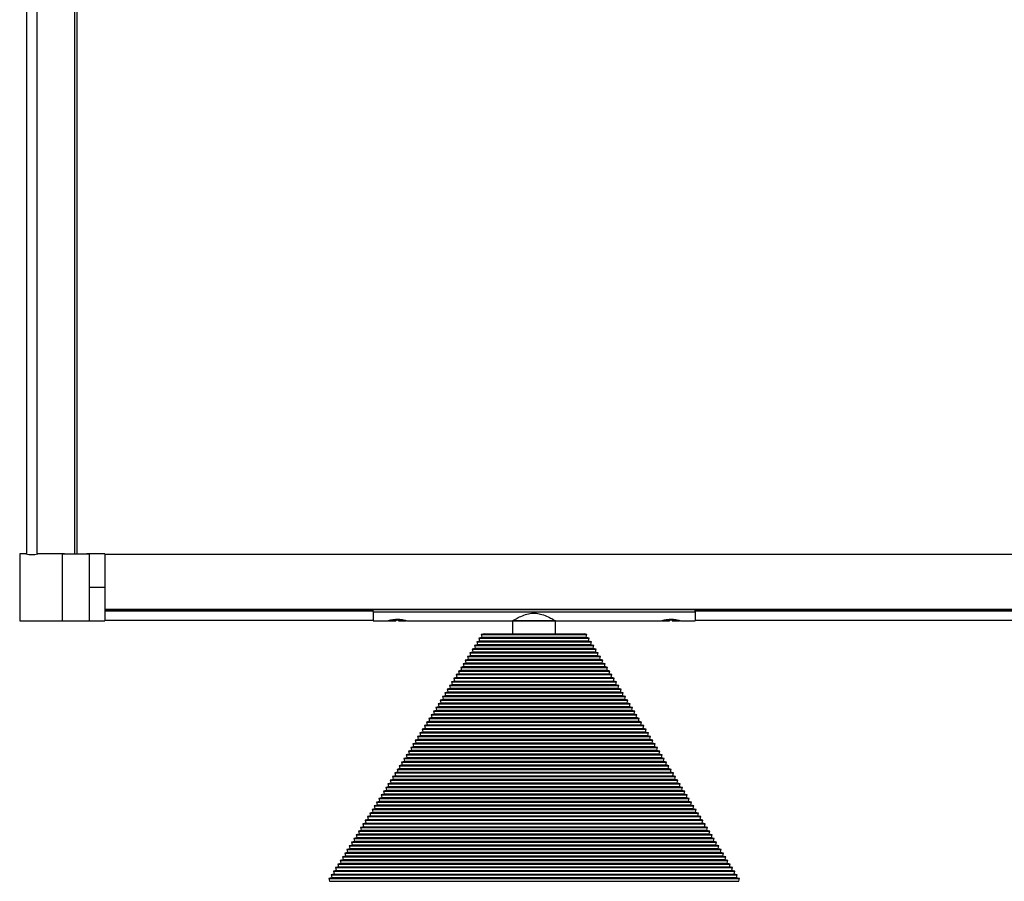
# Model space of a CAD drawing. Header units: millimetres. Extents: x 1041 to 2596, y 431 to 1570.
# Tile 2 of 7: x 1103 to 1470, y 927 to 1249. Entities that reach past the tile are written whole.
import ezdxf

# ---------------------------------------------------------------- set-up
doc = ezdxf.new("R2010")
doc.units = ezdxf.units.MM

msp = doc.modelspace()

# ---------------------------------------------------------------- linework, layer by layer
at = {"color": 7, "linetype": 'Continuous', "lineweight": 25}
for p, q in [((1105.11, 1535.93), (1105.11, 1049.43)), ((1109.11, 1049.43), (1109.11, 1535.93)), ((1123.07, 1517.85), (1123.07, 1049.42)), ((1124.07, 1049.42), (1124.07, 1517.85)), ((1104.89, 1049.48), (1102.61, 1049.48)), ((1102.61, 1049.48), (1102.61, 1024.48)), ((1118.46, 1049.48), (1109.34, 1049.48)), ((1119.28, 1049.48), (1118.46, 1049.48)), ((1118.46, 1049.48), (1118.46, 1024.48)), ((1118.46, 1049.48), (1118.46, 1049.47)), ((1118.46, 1049.47), (1118.46, 1024.48)), ((1118.46, 1049.47), (1119.14, 1049.47)), ((1119.14, 1049.47), (1119.14, 1049.48)), ((1119.14, 1049.46), (1119.14, 1049.47)), ((1119.87, 1049.48), (1123.07, 1049.48)), ((1119.87, 1049.48), (1119.93, 1049.42)), ((1124.07, 1049.48), (1127.05, 1049.48)), ((1126.99, 1049.42), (1127.05, 1049.48)), ((1128.46, 1049.48), (1127.65, 1049.48)), ((1127.78, 1049.48), (1127.78, 1049.47)), ((1127.78, 1049.47), (1127.78, 1049.46)), ((1127.78, 1049.47), (1128.46, 1049.47)), ((1134.31, 1049.48), (1128.46, 1049.48)), ((1128.46, 1049.48), (1128.46, 1049.47)), ((1128.46, 1049.48), (1128.46, 1036.97)), ((1128.46, 1049.47), (1128.46, 1024.48)), ((1134.31, 1049.48), (1134.31, 1036.97)), ((1127.05, 1049.42), (1119.87, 1049.42)), ((2134.31, 1049.23), (1134.31, 1049.23)), ((1134.31, 1036.97), (1128.46, 1036.97)), ((1128.46, 1036.97), (1128.46, 1024.48)), ((1134.31, 1036.97), (1134.31, 1024.48)), ((1134.31, 1028.79), (2134.31, 1028.79)), ((2134.31, 1028.73), (1134.31, 1028.73)), ((1134.31, 1028.49), (1234.31, 1028.49)), ((1234.31, 1028.13), (1134.31, 1028.13)), ((1234.31, 1028.73), (1234.31, 1028.7)), ((1234.31, 1027.91), (1234.31, 1028.7)), ((1234.31, 1028.7), (1354.31, 1028.7)), ((1234.31, 1028.7), (1235.81, 1028.7)), ((1234.31, 1027.91), (1354.31, 1027.91)), ((1234.31, 1027.91), (1234.31, 1024.48)), ((1235.81, 1028.73), (1235.81, 1028.7)), ((1237.31, 1028.73), (1237.31, 1028.7)), ((1239.86, 1028.73), (1239.86, 1028.7)), ((1240.92, 1028.73), (1240.96, 1028.7)), ((1245.91, 1028.73), (1245.91, 1028.7)), ((1245.91, 1028.7), (1337.81, 1028.7)), ((1337.81, 1028.73), (1337.81, 1028.7)), ((1341.86, 1028.73), (1341.86, 1028.7)), ((1342.81, 1028.73), (1342.85, 1028.7)), ((1347.91, 1028.73), (1347.91, 1028.7)), ((1347.91, 1028.7), (1354.31, 1028.7)), ((1354.31, 1028.73), (1354.31, 1028.7)), ((1354.31, 1027.91), (1354.31, 1028.7)), ((1354.31, 1028.49), (1914.31, 1028.49)), ((1914.31, 1028.13), (1354.31, 1028.13)), ((1354.31, 1027.91), (1354.31, 1024.48)), ((1102.61, 1024.48), (1118.46, 1024.48)), ((1118.46, 1024.48), (1128.46, 1024.48)), ((1128.46, 1024.48), (1134.31, 1024.48)), ((1134.31, 1024.78), (1234.31, 1024.78)), ((1234.31, 1024.48), (1239.56, 1024.48)), ((1240.11, 1024.57), (1242.81, 1024.57)), ((1243.87, 1024.82), (1242.87, 1024.82)), ((1243.81, 1024.57), (1246.56, 1024.57)), ((1246.56, 1024.57), (1246.45, 1024.6)), ((1247.01, 1024.48), (1286.31, 1024.48)), ((1286.31, 1024.48), (1286.31, 1019.67)), ((1302.31, 1024.48), (1286.31, 1024.48)), ((1286.31, 1024.48), (1302.31, 1024.48)), ((1302.31, 1024.48), (1341.56, 1024.48)), ((1302.31, 1019.67), (1302.31, 1024.48)), ((1342.06, 1024.57), (1344.81, 1024.57)), ((1345.75, 1024.82), (1344.75, 1024.82)), ((1345.81, 1024.57), (1348.52, 1024.57)), ((1349.01, 1024.48), (1354.31, 1024.48)), ((1354.31, 1024.78), (1914.31, 1024.78)), ((1273.97, 1016.95), (1272.92, 1016.7)), ((1272.92, 1016.7), (1273.17, 1015.68)), ((1272.92, 1016.7), (1315.7, 1016.7)), ((1274.81, 1018.31), (1273.77, 1018.05)), ((1273.77, 1018.05), (1274.02, 1017.04)), ((1273.77, 1018.05), (1314.86, 1018.05)), ((1274.02, 1017.04), (1273.97, 1016.95)), ((1273.97, 1016.95), (1314.66, 1016.95)), ((1274.02, 1017.04), (1314.6, 1017.04)), ((1275.66, 1019.67), (1274.62, 1019.41)), ((1274.62, 1019.41), (1274.87, 1018.4)), ((1274.62, 1019.41), (1314.01, 1019.41)), ((1274.87, 1018.4), (1274.81, 1018.31)), ((1274.81, 1018.31), (1313.81, 1018.31)), ((1274.87, 1018.4), (1313.76, 1018.4)), ((1275.66, 1019.67), (1312.96, 1019.67)), ((1314.01, 1019.41), (1312.96, 1019.67)), ((1313.76, 1018.4), (1314.01, 1019.41)), ((1313.81, 1018.31), (1313.76, 1018.4)), ((1314.86, 1018.05), (1313.81, 1018.31)), ((1314.6, 1017.04), (1314.86, 1018.05)), ((1314.66, 1016.95), (1314.6, 1017.04)), ((1315.7, 1016.7), (1314.66, 1016.95)), ((1315.45, 1015.68), (1315.7, 1016.7)), ((1271.42, 1012.88), (1270.38, 1012.62)), ((1272.27, 1014.24), (1271.22, 1013.98)), ((1271.22, 1013.98), (1271.47, 1012.97)), ((1271.22, 1013.98), (1317.4, 1013.98)), ((1271.47, 1012.97), (1271.42, 1012.88)), ((1271.42, 1012.88), (1317.2, 1012.88)), ((1271.47, 1012.97), (1317.15, 1012.97)), ((1273.12, 1015.6), (1272.07, 1015.34)), ((1272.07, 1015.34), (1272.32, 1014.32)), ((1272.07, 1015.34), (1316.55, 1015.34)), ((1272.32, 1014.32), (1272.27, 1014.24)), ((1272.27, 1014.24), (1316.35, 1014.24)), ((1272.32, 1014.32), (1316.3, 1014.32)), ((1273.17, 1015.68), (1273.12, 1015.6)), ((1273.12, 1015.6), (1315.51, 1015.6)), ((1273.17, 1015.68), (1315.45, 1015.68)), ((1315.51, 1015.6), (1315.45, 1015.68)), ((1316.55, 1015.34), (1315.51, 1015.6)), ((1316.3, 1014.32), (1316.55, 1015.34)), ((1316.35, 1014.24), (1316.3, 1014.32)), ((1317.4, 1013.98), (1316.35, 1014.24)), ((1317.15, 1012.97), (1317.4, 1013.98)), ((1317.2, 1012.88), (1317.15, 1012.97)), ((1318.25, 1012.62), (1317.2, 1012.88)), ((1269.73, 1010.17), (1268.68, 1009.91)), ((1268.68, 1009.91), (1268.93, 1008.9)), ((1268.68, 1009.91), (1319.94, 1009.91)), ((1270.57, 1011.53), (1269.53, 1011.27)), ((1269.53, 1011.27), (1269.78, 1010.25)), ((1269.53, 1011.27), (1319.09, 1011.27)), ((1269.78, 1010.25), (1269.73, 1010.17)), ((1269.73, 1010.17), (1318.9, 1010.17)), ((1269.78, 1010.25), (1318.84, 1010.25)), ((1270.38, 1012.62), (1270.63, 1011.61)), ((1270.38, 1012.62), (1318.25, 1012.62)), ((1270.63, 1011.61), (1270.57, 1011.53)), ((1270.57, 1011.53), (1318.05, 1011.53)), ((1270.63, 1011.61), (1318, 1011.61)), ((1318, 1011.61), (1318.25, 1012.62)), ((1318.05, 1011.53), (1318, 1011.61)), ((1319.09, 1011.27), (1318.05, 1011.53)), ((1318.84, 1010.25), (1319.09, 1011.27)), ((1318.9, 1010.17), (1318.84, 1010.25)), ((1319.94, 1009.91), (1318.9, 1010.17)), ((1319.69, 1008.9), (1319.94, 1009.91)), ((1267.18, 1006.1), (1266.14, 1005.84)), ((1266.14, 1005.84), (1266.39, 1004.83)), ((1266.14, 1005.84), (1322.49, 1005.84)), ((1268.03, 1007.46), (1266.98, 1007.2)), ((1266.98, 1007.2), (1267.24, 1006.18)), ((1266.98, 1007.2), (1321.64, 1007.2)), ((1267.24, 1006.18), (1267.18, 1006.1)), ((1267.18, 1006.1), (1321.44, 1006.1)), ((1267.24, 1006.18), (1321.39, 1006.18)), ((1268.88, 1008.81), (1267.83, 1008.55)), ((1267.83, 1008.55), (1268.08, 1007.54)), ((1267.83, 1008.55), (1320.79, 1008.55)), ((1268.08, 1007.54), (1268.03, 1007.46)), ((1268.03, 1007.46), (1320.59, 1007.46)), ((1268.08, 1007.54), (1320.54, 1007.54)), ((1268.93, 1008.9), (1268.88, 1008.81)), ((1268.88, 1008.81), (1319.75, 1008.81)), ((1268.93, 1008.9), (1319.69, 1008.9)), ((1319.75, 1008.81), (1319.69, 1008.9)), ((1320.79, 1008.55), (1319.75, 1008.81)), ((1320.54, 1007.54), (1320.79, 1008.55)), ((1320.59, 1007.46), (1320.54, 1007.54)), ((1321.64, 1007.2), (1320.59, 1007.46)), ((1321.39, 1006.18), (1321.64, 1007.2)), ((1321.44, 1006.1), (1321.39, 1006.18)), ((1322.49, 1005.84), (1321.44, 1006.1)), ((1322.24, 1004.83), (1322.49, 1005.84)), ((1264.64, 1002.03), (1263.59, 1001.77)), ((1263.59, 1001.77), (1263.84, 1000.76)), ((1263.59, 1001.77), (1325.03, 1001.77)), ((1265.49, 1003.38), (1264.44, 1003.13)), ((1264.44, 1003.13), (1264.69, 1002.11)), ((1264.44, 1003.13), (1324.18, 1003.13)), ((1264.69, 1002.11), (1264.64, 1002.03)), ((1264.64, 1002.03), (1323.98, 1002.03)), ((1264.69, 1002.11), (1323.93, 1002.11)), ((1266.33, 1004.74), (1265.29, 1004.48)), ((1265.29, 1004.48), (1265.54, 1003.47)), ((1265.29, 1004.48), (1323.33, 1004.48)), ((1265.54, 1003.47), (1265.49, 1003.38)), ((1265.49, 1003.38), (1323.14, 1003.38)), ((1265.54, 1003.47), (1323.08, 1003.47)), ((1266.39, 1004.83), (1266.33, 1004.74)), ((1266.33, 1004.74), (1322.29, 1004.74)), ((1266.39, 1004.83), (1322.24, 1004.83)), ((1322.29, 1004.74), (1322.24, 1004.83)), ((1323.33, 1004.48), (1322.29, 1004.74)), ((1323.08, 1003.47), (1323.33, 1004.48)), ((1323.14, 1003.38), (1323.08, 1003.47)), ((1324.18, 1003.13), (1323.14, 1003.38)), ((1323.93, 1002.11), (1324.18, 1003.13)), ((1323.98, 1002.03), (1323.93, 1002.11)), ((1325.03, 1001.77), (1323.98, 1002.03)), ((1324.78, 1000.76), (1325.03, 1001.77)), ((1262.94, 999.31), (1261.9, 999.06)), ((1261.9, 999.06), (1262.15, 998.04)), ((1261.9, 999.06), (1326.73, 999.06)), ((1263.79, 1000.67), (1262.75, 1000.41)), ((1262.75, 1000.41), (1263, 999.4)), ((1262.75, 1000.41), (1325.88, 1000.41)), ((1263, 999.4), (1262.94, 999.31)), ((1262.94, 999.31), (1325.68, 999.31)), ((1263, 999.4), (1325.63, 999.4)), ((1263.84, 1000.76), (1263.79, 1000.67)), ((1263.79, 1000.67), (1324.83, 1000.67)), ((1263.84, 1000.76), (1324.78, 1000.76)), ((1324.83, 1000.67), (1324.78, 1000.76)), ((1325.88, 1000.41), (1324.83, 1000.67)), ((1325.63, 999.4), (1325.88, 1000.41)), ((1325.68, 999.31), (1325.63, 999.4)), ((1326.73, 999.06), (1325.68, 999.31)), ((1326.48, 998.04), (1326.73, 999.06)), ((1260.4, 995.24), (1259.35, 994.99)), ((1259.35, 994.99), (1259.6, 993.97)), ((1259.35, 994.99), (1329.27, 994.99)), ((1261.25, 996.6), (1260.2, 996.34)), ((1260.2, 996.34), (1260.45, 995.33)), ((1260.2, 996.34), (1328.42, 996.34)), ((1260.45, 995.33), (1260.4, 995.24)), ((1260.4, 995.24), (1328.22, 995.24)), ((1260.45, 995.33), (1328.17, 995.33)), ((1262.09, 997.96), (1261.05, 997.7)), ((1261.05, 997.7), (1261.3, 996.69)), ((1261.05, 997.7), (1327.57, 997.7)), ((1261.3, 996.69), (1261.25, 996.6)), ((1261.25, 996.6), (1327.38, 996.6)), ((1261.3, 996.69), (1327.32, 996.69)), ((1262.15, 998.04), (1262.09, 997.96)), ((1262.09, 997.96), (1326.53, 997.96)), ((1262.15, 998.04), (1326.48, 998.04)), ((1326.53, 997.96), (1326.48, 998.04)), ((1327.57, 997.7), (1326.53, 997.96)), ((1327.32, 996.69), (1327.57, 997.7)), ((1327.38, 996.6), (1327.32, 996.69)), ((1328.42, 996.34), (1327.38, 996.6)), ((1328.17, 995.33), (1328.42, 996.34)), ((1328.22, 995.24), (1328.17, 995.33)), ((1329.27, 994.99), (1328.22, 995.24)), ((1329.02, 993.97), (1329.27, 994.99)), ((1257.86, 991.17), (1256.81, 990.91)), ((1256.81, 990.91), (1257.06, 989.9)), ((1256.81, 990.91), (1331.81, 990.91)), ((1258.7, 992.53), (1257.66, 992.27)), ((1257.66, 992.27), (1257.91, 991.26)), ((1257.66, 992.27), (1330.96, 992.27)), ((1257.91, 991.26), (1257.86, 991.17)), ((1257.86, 991.17), (1330.77, 991.17)), ((1257.91, 991.26), (1330.71, 991.26)), ((1259.55, 993.89), (1258.51, 993.63)), ((1258.51, 993.63), (1258.76, 992.61)), ((1258.51, 993.63), (1330.12, 993.63)), ((1258.76, 992.61), (1258.7, 992.53)), ((1258.7, 992.53), (1329.92, 992.53)), ((1258.76, 992.61), (1329.87, 992.61)), ((1259.6, 993.97), (1259.55, 993.89)), ((1259.55, 993.89), (1329.07, 993.89)), ((1259.6, 993.97), (1329.02, 993.97)), ((1329.07, 993.89), (1329.02, 993.97)), ((1330.12, 993.63), (1329.07, 993.89)), ((1329.87, 992.61), (1330.12, 993.63)), ((1329.92, 992.53), (1329.87, 992.61)), ((1330.96, 992.27), (1329.92, 992.53)), ((1330.71, 991.26), (1330.96, 992.27)), ((1330.77, 991.17), (1330.71, 991.26)), ((1331.81, 990.91), (1330.77, 991.17)), ((1331.56, 989.9), (1331.81, 990.91)), ((1255.31, 987.1), (1254.27, 986.84)), ((1256.16, 988.46), (1255.11, 988.2)), ((1255.11, 988.2), (1255.36, 987.19)), ((1255.11, 988.2), (1333.51, 988.2)), ((1255.36, 987.19), (1255.31, 987.1)), ((1255.31, 987.1), (1333.31, 987.1)), ((1255.36, 987.19), (1333.26, 987.19)), ((1257.01, 989.82), (1255.96, 989.56)), ((1255.96, 989.56), (1256.21, 988.54)), ((1255.96, 989.56), (1332.66, 989.56)), ((1256.21, 988.54), (1256.16, 988.46)), ((1256.16, 988.46), (1332.46, 988.46)), ((1256.21, 988.54), (1332.41, 988.54)), ((1257.06, 989.9), (1257.01, 989.82)), ((1257.01, 989.82), (1331.62, 989.82)), ((1257.06, 989.9), (1331.56, 989.9)), ((1331.62, 989.82), (1331.56, 989.9)), ((1332.66, 989.56), (1331.62, 989.82)), ((1332.41, 988.54), (1332.66, 989.56)), ((1332.46, 988.46), (1332.41, 988.54)), ((1333.51, 988.2), (1332.46, 988.46)), ((1333.26, 987.19), (1333.51, 988.2)), ((1333.31, 987.1), (1333.26, 987.19)), ((1334.36, 986.84), (1333.31, 987.1)), ((1253.62, 984.39), (1252.57, 984.13)), ((1252.57, 984.13), (1252.82, 983.12)), ((1252.57, 984.13), (1336.05, 984.13)), ((1254.46, 985.75), (1253.42, 985.49)), ((1253.42, 985.49), (1253.67, 984.47)), ((1253.42, 985.49), (1335.2, 985.49)), ((1253.67, 984.47), (1253.62, 984.39)), ((1253.62, 984.39), (1335.01, 984.39)), ((1253.67, 984.47), (1334.95, 984.47)), ((1254.27, 986.84), (1254.52, 985.83)), ((1254.27, 986.84), (1334.36, 986.84)), ((1254.52, 985.83), (1254.46, 985.75)), ((1254.46, 985.75), (1334.16, 985.75)), ((1254.52, 985.83), (1334.11, 985.83)), ((1334.11, 985.83), (1334.36, 986.84)), ((1334.16, 985.75), (1334.11, 985.83)), ((1335.2, 985.49), (1334.16, 985.75)), ((1334.95, 984.47), (1335.2, 985.49)), ((1335.01, 984.39), (1334.95, 984.47)), ((1336.05, 984.13), (1335.01, 984.39)), ((1335.8, 983.12), (1336.05, 984.13)), ((1251.07, 980.32), (1250.03, 980.06)), ((1250.03, 980.06), (1250.28, 979.05)), ((1250.03, 980.06), (1338.6, 980.06)), ((1251.92, 981.67), (1250.88, 981.42)), ((1250.88, 981.42), (1251.13, 980.4)), ((1250.88, 981.42), (1337.75, 981.42)), ((1251.13, 980.4), (1251.07, 980.32)), ((1251.07, 980.32), (1337.55, 980.32)), ((1251.13, 980.4), (1337.5, 980.4)), ((1252.77, 983.03), (1251.72, 982.77)), ((1251.72, 982.77), (1251.97, 981.76)), ((1251.72, 982.77), (1336.9, 982.77)), ((1251.97, 981.76), (1251.92, 981.67)), ((1251.92, 981.67), (1336.7, 981.67)), ((1251.97, 981.76), (1336.65, 981.76)), ((1252.82, 983.12), (1252.77, 983.03)), ((1252.77, 983.03), (1335.85, 983.03)), ((1252.82, 983.12), (1335.8, 983.12)), ((1335.85, 983.03), (1335.8, 983.12)), ((1336.9, 982.77), (1335.85, 983.03)), ((1336.65, 981.76), (1336.9, 982.77)), ((1336.7, 981.67), (1336.65, 981.76)), ((1337.75, 981.42), (1336.7, 981.67)), ((1337.5, 980.4), (1337.75, 981.42)), ((1337.55, 980.32), (1337.5, 980.4)), ((1338.6, 980.06), (1337.55, 980.32)), ((1338.35, 979.05), (1338.6, 980.06)), ((1248.53, 976.25), (1247.48, 975.99)), ((1249.38, 977.6), (1248.33, 977.35)), ((1248.33, 977.35), (1248.58, 976.33)), ((1248.33, 977.35), (1340.29, 977.35)), ((1248.58, 976.33), (1248.53, 976.25)), ((1248.53, 976.25), (1340.09, 976.25)), ((1248.58, 976.33), (1340.04, 976.33)), ((1250.22, 978.96), (1249.18, 978.7)), ((1249.18, 978.7), (1249.43, 977.69)), ((1249.18, 978.7), (1339.44, 978.7)), ((1249.43, 977.69), (1249.38, 977.6)), ((1249.38, 977.6), (1339.25, 977.6)), ((1249.43, 977.69), (1339.19, 977.69)), ((1250.28, 979.05), (1250.22, 978.96)), ((1250.22, 978.96), (1338.4, 978.96)), ((1250.28, 979.05), (1338.35, 979.05)), ((1338.4, 978.96), (1338.35, 979.05)), ((1339.44, 978.7), (1338.4, 978.96)), ((1339.19, 977.69), (1339.44, 978.7)), ((1339.25, 977.6), (1339.19, 977.69)), ((1340.29, 977.35), (1339.25, 977.6)), ((1340.04, 976.33), (1340.29, 977.35)), ((1340.09, 976.25), (1340.04, 976.33)), ((1341.14, 975.99), (1340.09, 976.25)), ((1246.83, 973.53), (1245.79, 973.28)), ((1245.79, 973.28), (1246.04, 972.26)), ((1245.79, 973.28), (1342.83, 973.28)), ((1247.68, 974.89), (1246.64, 974.63)), ((1246.64, 974.63), (1246.89, 973.62)), ((1246.64, 974.63), (1341.99, 974.63)), ((1246.89, 973.62), (1246.83, 973.53)), ((1246.83, 973.53), (1341.79, 973.53)), ((1246.89, 973.62), (1341.74, 973.62)), ((1247.48, 975.99), (1247.73, 974.98)), ((1247.48, 975.99), (1341.14, 975.99)), ((1247.73, 974.98), (1247.68, 974.89)), ((1247.68, 974.89), (1340.94, 974.89)), ((1247.73, 974.98), (1340.89, 974.98)), ((1340.89, 974.98), (1341.14, 975.99)), ((1340.94, 974.89), (1340.89, 974.98)), ((1341.99, 974.63), (1340.94, 974.89)), ((1341.74, 973.62), (1341.99, 974.63)), ((1341.79, 973.53), (1341.74, 973.62)), ((1342.83, 973.28), (1341.79, 973.53)), ((1342.58, 972.26), (1342.83, 973.28)), ((1244.29, 969.46), (1243.24, 969.2)), ((1243.24, 969.2), (1243.49, 968.19)), ((1243.24, 969.2), (1345.38, 969.2)), ((1245.14, 970.82), (1244.09, 970.56)), ((1244.09, 970.56), (1244.34, 969.55)), ((1244.09, 970.56), (1344.53, 970.56)), ((1244.34, 969.55), (1244.29, 969.46)), ((1244.29, 969.46), (1344.33, 969.46)), ((1244.34, 969.55), (1344.28, 969.55)), ((1245.99, 972.18), (1244.94, 971.92)), ((1244.94, 971.92), (1245.19, 970.9)), ((1244.94, 971.92), (1343.68, 971.92)), ((1245.19, 970.9), (1245.14, 970.82)), ((1245.14, 970.82), (1343.49, 970.82)), ((1245.19, 970.9), (1343.43, 970.9)), ((1246.04, 972.26), (1245.99, 972.18)), ((1245.99, 972.18), (1342.64, 972.18)), ((1246.04, 972.26), (1342.58, 972.26)), ((1342.64, 972.18), (1342.58, 972.26)), ((1343.68, 971.92), (1342.64, 972.18)), ((1343.43, 970.9), (1343.68, 971.92)), ((1343.49, 970.82), (1343.43, 970.9)), ((1344.53, 970.56), (1343.49, 970.82)), ((1344.28, 969.55), (1344.53, 970.56)), ((1344.33, 969.46), (1344.28, 969.55)), ((1345.38, 969.2), (1344.33, 969.46)), ((1345.13, 968.19), (1345.38, 969.2)), ((1241.75, 965.39), (1240.7, 965.13)), ((1240.7, 965.13), (1240.95, 964.12)), ((1240.7, 965.13), (1347.92, 965.13)), ((1242.59, 966.75), (1241.55, 966.49)), ((1241.55, 966.49), (1241.8, 965.48)), ((1241.55, 966.49), (1347.07, 966.49)), ((1241.8, 965.48), (1241.75, 965.39)), ((1241.75, 965.39), (1346.88, 965.39)), ((1241.8, 965.48), (1346.82, 965.48)), ((1243.44, 968.11), (1242.4, 967.85)), ((1242.4, 967.85), (1242.65, 966.83)), ((1242.4, 967.85), (1346.23, 967.85)), ((1242.65, 966.83), (1242.59, 966.75)), ((1242.59, 966.75), (1346.03, 966.75)), ((1242.65, 966.83), (1345.98, 966.83)), ((1243.49, 968.19), (1243.44, 968.11)), ((1243.44, 968.11), (1345.18, 968.11)), ((1243.49, 968.19), (1345.13, 968.19)), ((1345.18, 968.11), (1345.13, 968.19)), ((1346.23, 967.85), (1345.18, 968.11)), ((1345.98, 966.83), (1346.23, 967.85)), ((1346.03, 966.75), (1345.98, 966.83)), ((1347.07, 966.49), (1346.03, 966.75)), ((1346.82, 965.48), (1347.07, 966.49)), ((1346.88, 965.39), (1346.82, 965.48)), ((1347.92, 965.13), (1346.88, 965.39)), ((1347.67, 964.12), (1347.92, 965.13)), ((1240.05, 962.68), (1239.01, 962.42)), ((1239.01, 962.42), (1239.26, 961.41)), ((1239.01, 962.42), (1349.62, 962.42)), ((1239.26, 961.41), (1239.2, 961.32)), ((1239.26, 961.41), (1349.37, 961.41)), ((1240.9, 964.04), (1239.85, 963.78)), ((1239.85, 963.78), (1240.1, 962.76)), ((1239.85, 963.78), (1348.77, 963.78)), ((1240.1, 962.76), (1240.05, 962.68)), ((1240.05, 962.68), (1348.57, 962.68)), ((1240.1, 962.76), (1348.52, 962.76)), ((1240.95, 964.12), (1240.9, 964.04)), ((1240.9, 964.04), (1347.72, 964.04)), ((1240.95, 964.12), (1347.67, 964.12)), ((1347.72, 964.04), (1347.67, 964.12)), ((1348.77, 963.78), (1347.72, 964.04)), ((1348.52, 962.76), (1348.77, 963.78)), ((1348.57, 962.68), (1348.52, 962.76)), ((1349.62, 962.42), (1348.57, 962.68)), ((1349.37, 961.41), (1349.62, 962.42)), ((1349.42, 961.32), (1349.37, 961.41)), ((1237.51, 958.61), (1236.46, 958.35)), ((1236.46, 958.35), (1236.71, 957.34)), ((1236.46, 958.35), (1352.16, 958.35)), ((1238.35, 959.96), (1237.31, 959.71)), ((1237.31, 959.71), (1237.56, 958.69)), ((1237.31, 959.71), (1351.31, 959.71)), ((1237.56, 958.69), (1237.51, 958.61)), ((1237.51, 958.61), (1351.12, 958.61)), ((1237.56, 958.69), (1351.06, 958.69)), ((1239.2, 961.32), (1238.16, 961.06)), ((1238.16, 961.06), (1238.41, 960.05)), ((1238.16, 961.06), (1350.47, 961.06)), ((1238.41, 960.05), (1238.35, 959.96)), ((1238.35, 959.96), (1350.27, 959.96)), ((1238.41, 960.05), (1350.22, 960.05)), ((1239.2, 961.32), (1349.42, 961.32)), ((1350.47, 961.06), (1349.42, 961.32)), ((1350.22, 960.05), (1350.47, 961.06)), ((1350.27, 959.96), (1350.22, 960.05)), ((1351.31, 959.71), (1350.27, 959.96)), ((1351.06, 958.69), (1351.31, 959.71)), ((1351.12, 958.61), (1351.06, 958.69)), ((1352.16, 958.35), (1351.12, 958.61)), ((1351.91, 957.34), (1352.16, 958.35)), ((1234.96, 954.54), (1233.92, 954.28)), ((1233.92, 954.28), (1234.17, 953.27)), ((1233.92, 954.28), (1354.71, 954.28)), ((1235.81, 955.89), (1234.77, 955.64)), ((1234.77, 955.64), (1235.02, 954.62)), ((1234.77, 955.64), (1353.86, 955.64)), ((1235.02, 954.62), (1234.96, 954.54)), ((1234.96, 954.54), (1353.66, 954.54)), ((1235.02, 954.62), (1353.61, 954.62)), ((1236.66, 957.25), (1235.61, 956.99)), ((1235.61, 956.99), (1235.86, 955.98)), ((1235.61, 956.99), (1353.01, 956.99)), ((1235.86, 955.98), (1235.81, 955.89)), ((1235.81, 955.89), (1352.81, 955.89)), ((1235.86, 955.98), (1352.76, 955.98)), ((1236.71, 957.34), (1236.66, 957.25)), ((1236.66, 957.25), (1351.96, 957.25)), ((1236.71, 957.34), (1351.91, 957.34)), ((1351.96, 957.25), (1351.91, 957.34)), ((1353.01, 956.99), (1351.96, 957.25)), ((1352.76, 955.98), (1353.01, 956.99)), ((1352.81, 955.89), (1352.76, 955.98)), ((1353.86, 955.64), (1352.81, 955.89)), ((1353.61, 954.62), (1353.86, 955.64)), ((1353.66, 954.54), (1353.61, 954.62)), ((1354.71, 954.28), (1353.66, 954.54)), ((1354.45, 953.27), (1354.71, 954.28)), ((1232.42, 950.47), (1231.37, 950.21)), ((1233.27, 951.82), (1232.22, 951.57)), ((1232.22, 951.57), (1232.47, 950.55)), ((1232.22, 951.57), (1356.4, 951.57)), ((1232.47, 950.55), (1232.42, 950.47)), ((1232.42, 950.47), (1356.2, 950.47)), ((1232.47, 950.55), (1356.15, 950.55)), ((1234.12, 953.18), (1233.07, 952.92)), ((1233.07, 952.92), (1233.32, 951.91)), ((1233.07, 952.92), (1355.55, 952.92)), ((1233.32, 951.91), (1233.27, 951.82)), ((1233.27, 951.82), (1355.36, 951.82)), ((1233.32, 951.91), (1355.3, 951.91)), ((1234.17, 953.27), (1234.12, 953.18)), ((1234.12, 953.18), (1354.51, 953.18)), ((1234.17, 953.27), (1354.45, 953.27)), ((1354.51, 953.18), (1354.45, 953.27)), ((1355.55, 952.92), (1354.51, 953.18)), ((1355.3, 951.91), (1355.55, 952.92)), ((1355.36, 951.82), (1355.3, 951.91)), ((1356.4, 951.57), (1355.36, 951.82)), ((1356.15, 950.55), (1356.4, 951.57)), ((1356.2, 950.47), (1356.15, 950.55)), ((1357.25, 950.21), (1356.2, 950.47)), ((1230.72, 947.75), (1229.68, 947.49)), ((1229.68, 947.49), (1229.93, 946.48)), ((1229.68, 947.49), (1358.94, 947.49)), ((1231.57, 949.11), (1230.53, 948.85)), ((1230.53, 948.85), (1230.78, 947.84)), ((1230.53, 948.85), (1358.1, 948.85)), ((1230.78, 947.84), (1230.72, 947.75)), ((1230.72, 947.75), (1357.9, 947.75)), ((1230.78, 947.84), (1357.85, 947.84)), ((1231.37, 950.21), (1231.62, 949.19)), ((1231.37, 950.21), (1357.25, 950.21)), ((1231.62, 949.19), (1231.57, 949.11)), ((1231.57, 949.11), (1357.05, 949.11)), ((1231.62, 949.19), (1357, 949.19)), ((1357, 949.19), (1357.25, 950.21)), ((1357.05, 949.11), (1357, 949.19)), ((1358.1, 948.85), (1357.05, 949.11)), ((1357.85, 947.84), (1358.1, 948.85)), ((1357.9, 947.75), (1357.85, 947.84)), ((1358.94, 947.49), (1357.9, 947.75)), ((1358.69, 946.48), (1358.94, 947.49)), ((1228.18, 943.68), (1227.13, 943.42)), ((1227.13, 943.42), (1227.39, 942.41)), ((1227.13, 943.42), (1361.49, 943.42)), ((1229.03, 945.04), (1227.98, 944.78)), ((1227.98, 944.78), (1228.23, 943.77)), ((1227.98, 944.78), (1360.64, 944.78)), ((1228.23, 943.77), (1228.18, 943.68)), ((1228.18, 943.68), (1360.44, 943.68)), ((1228.23, 943.77), (1360.39, 943.77)), ((1229.88, 946.4), (1228.83, 946.14)), ((1228.83, 946.14), (1229.08, 945.12)), ((1228.83, 946.14), (1359.79, 946.14)), ((1229.08, 945.12), (1229.03, 945.04)), ((1229.03, 945.04), (1359.59, 945.04)), ((1229.08, 945.12), (1359.54, 945.12)), ((1229.93, 946.48), (1229.88, 946.4)), ((1229.88, 946.4), (1358.75, 946.4)), ((1229.93, 946.48), (1358.69, 946.48)), ((1358.75, 946.4), (1358.69, 946.48)), ((1359.79, 946.14), (1358.75, 946.4)), ((1359.54, 945.12), (1359.79, 946.14)), ((1359.59, 945.04), (1359.54, 945.12)), ((1360.64, 944.78), (1359.59, 945.04)), ((1360.39, 943.77), (1360.64, 944.78)), ((1360.44, 943.68), (1360.39, 943.77)), ((1361.49, 943.42), (1360.44, 943.68)), ((1361.24, 942.41), (1361.49, 943.42)), ((1225.64, 939.61), (1224.59, 939.35)), ((1226.48, 940.97), (1225.44, 940.71)), ((1225.44, 940.71), (1225.69, 939.7)), ((1225.44, 940.71), (1363.18, 940.71)), ((1225.69, 939.7), (1225.64, 939.61)), ((1225.64, 939.61), (1362.99, 939.61)), ((1225.69, 939.7), (1362.93, 939.7)), ((1227.33, 942.33), (1226.29, 942.07)), ((1226.29, 942.07), (1226.54, 941.05)), ((1226.29, 942.07), (1362.34, 942.07)), ((1226.54, 941.05), (1226.48, 940.97)), ((1226.48, 940.97), (1362.14, 940.97)), ((1226.54, 941.05), (1362.09, 941.05)), ((1227.39, 942.41), (1227.33, 942.33)), ((1227.33, 942.33), (1361.29, 942.33)), ((1227.39, 942.41), (1361.24, 942.41)), ((1361.29, 942.33), (1361.24, 942.41)), ((1362.34, 942.07), (1361.29, 942.33)), ((1362.09, 941.05), (1362.34, 942.07)), ((1362.14, 940.97), (1362.09, 941.05)), ((1363.18, 940.71), (1362.14, 940.97)), ((1362.93, 939.7), (1363.18, 940.71)), ((1362.99, 939.61), (1362.93, 939.7)), ((1364.03, 939.35), (1362.99, 939.61)), ((1223.94, 936.9), (1222.9, 936.64)), ((1222.9, 936.64), (1223.15, 935.63)), ((1222.9, 936.64), (1365.73, 936.64)), ((1224.79, 938.25), (1223.74, 938)), ((1223.74, 938), (1223.99, 936.98)), ((1223.74, 938), (1364.88, 938)), ((1223.99, 936.98), (1223.94, 936.9)), ((1223.94, 936.9), (1364.68, 936.9)), ((1223.99, 936.98), (1364.63, 936.98)), ((1224.59, 939.35), (1224.84, 938.34)), ((1224.59, 939.35), (1364.03, 939.35)), ((1224.84, 938.34), (1224.79, 938.25)), ((1224.79, 938.25), (1363.83, 938.25)), ((1224.84, 938.34), (1363.78, 938.34)), ((1363.78, 938.34), (1364.03, 939.35)), ((1363.83, 938.25), (1363.78, 938.34)), ((1364.88, 938), (1363.83, 938.25)), ((1364.63, 936.98), (1364.88, 938)), ((1364.68, 936.9), (1364.63, 936.98)), ((1365.73, 936.64), (1364.68, 936.9)), ((1365.48, 935.63), (1365.73, 936.64)), ((1221.4, 932.83), (1220.35, 932.57)), ((1220.35, 932.57), (1220.6, 931.56)), ((1220.35, 932.57), (1368.27, 932.57)), ((1222.24, 934.18), (1221.2, 933.93)), ((1221.2, 933.93), (1221.45, 932.91)), ((1221.2, 933.93), (1367.42, 933.93)), ((1221.45, 932.91), (1221.4, 932.83)), ((1221.4, 932.83), (1367.23, 932.83)), ((1221.45, 932.91), (1367.17, 932.91)), ((1223.09, 935.54), (1222.05, 935.28)), ((1222.05, 935.28), (1222.3, 934.27)), ((1222.05, 935.28), (1366.58, 935.28)), ((1222.3, 934.27), (1222.24, 934.18)), ((1222.24, 934.18), (1366.38, 934.18)), ((1222.3, 934.27), (1366.32, 934.27)), ((1223.15, 935.63), (1223.09, 935.54)), ((1223.09, 935.54), (1365.53, 935.54)), ((1223.15, 935.63), (1365.48, 935.63)), ((1365.53, 935.54), (1365.48, 935.63)), ((1366.58, 935.28), (1365.53, 935.54)), ((1366.32, 934.27), (1366.58, 935.28)), ((1366.38, 934.18), (1366.32, 934.27)), ((1367.42, 933.93), (1366.38, 934.18)), ((1367.17, 932.91), (1367.42, 933.93)), ((1367.23, 932.83), (1367.17, 932.91)), ((1368.27, 932.57), (1367.23, 932.83)), ((1368.02, 931.56), (1368.27, 932.57)), ((1218.85, 928.76), (1217.81, 928.5)), ((1217.81, 928.5), (1218.06, 927.48)), ((1217.81, 928.5), (1370.81, 928.5)), ((1219.7, 930.11), (1218.66, 929.86)), ((1218.66, 929.86), (1218.91, 928.84)), ((1218.66, 929.86), (1369.97, 929.86)), ((1218.91, 928.84), (1218.85, 928.76)), ((1218.85, 928.76), (1369.77, 928.76)), ((1218.91, 928.84), (1369.72, 928.84)), ((1220.55, 931.47), (1219.5, 931.21)), ((1219.5, 931.21), (1219.75, 930.2)), ((1219.5, 931.21), (1369.12, 931.21)), ((1219.75, 930.2), (1219.7, 930.11)), ((1219.7, 930.11), (1368.92, 930.11)), ((1219.75, 930.2), (1368.87, 930.2)), ((1220.6, 931.56), (1220.55, 931.47)), ((1220.55, 931.47), (1368.07, 931.47)), ((1220.6, 931.56), (1368.02, 931.56)), ((1368.07, 931.47), (1368.02, 931.56)), ((1369.12, 931.21), (1368.07, 931.47)), ((1368.87, 930.2), (1369.12, 931.21)), ((1368.92, 930.11), (1368.87, 930.2)), ((1369.97, 929.86), (1368.92, 930.11)), ((1369.72, 928.84), (1369.97, 929.86)), ((1369.77, 928.76), (1369.72, 928.84)), ((1370.81, 928.5), (1369.77, 928.76)), ((1370.56, 927.48), (1370.81, 928.5)), ((1218.06, 927.48), (1370.56, 927.48))]:
    msp.add_line(p, q, dxfattribs=at)
at = {"color": 7, "linetype": 'Continuous', "lineweight": 25, "flags": 128}
for points in [[(1241.17, 1028.73), (1241.18, 1028.72), (1241.18, 1028.7)], [(1245.57, 1028.73), (1245.57, 1028.72), (1245.56, 1028.7)], [(1343.06, 1028.7), (1343.05, 1028.72), (1343.05, 1028.73)], [(1347.44, 1028.7), (1347.44, 1028.72), (1347.45, 1028.73)], [(1243.75, 1024.82), (1243.77, 1024.71), (1243.78, 1024.63), (1243.8, 1024.58), (1243.81, 1024.57), (1243.83, 1024.58), (1243.84, 1024.63), (1243.85, 1024.71), (1243.87, 1024.82)], [(1344.75, 1024.82), (1344.77, 1024.71), (1344.78, 1024.63), (1344.8, 1024.58), (1344.81, 1024.57), (1344.83, 1024.58), (1344.84, 1024.63), (1344.85, 1024.71), (1344.87, 1024.82)]]:
    msp.add_lwpolyline(points, dxfattribs=at)
at = {"color": 7, "linetype": 'Continuous', "lineweight": 25}
for centre, radius, start, end in [((1107.12, 1059.77), 10.52, 257.7632, 282.3211), ((1242.38, 1024.8), 0.493, 331.9229, 2.3786), ((1346.25, 1024.8), 0.493, 177.6214, 208.0771)]:
    msp.add_arc(centre, radius, start, end, dxfattribs=at)
for points, knots in [([(1119.14, 1049.48), (1119.15, 1049.48), (1119.16, 1049.48), (1119.24, 1049.48), (1119.39, 1049.48), (1119.61, 1049.48), (1119.79, 1049.48), (1119.87, 1049.48)], [0, 0, 0, 0, 0.13618, 0.271611, 0.469173, 0.748087, 1, 1, 1, 1]), ([(1127.05, 1049.48), (1127.17, 1049.48), (1127.36, 1049.48), (1127.58, 1049.48), (1127.71, 1049.48), (1127.77, 1049.48), (1127.78, 1049.48), (1127.78, 1049.48)], [0, 0, 0, 0, 0.341548, 0.587475, 0.762978, 0.900251, 1, 1, 1, 1]), ([(1119.87, 1049.42), (1119.76, 1049.42), (1119.57, 1049.42), (1119.34, 1049.43), (1119.21, 1049.44), (1119.15, 1049.45), (1119.14, 1049.46), (1119.14, 1049.46)], [0, 0, 0, 0, 0.3415483, 0.5874747, 0.7629782, 0.9002508, 1, 1, 1, 1]), ([(1127.78, 1049.46), (1127.78, 1049.46), (1127.77, 1049.45), (1127.68, 1049.44), (1127.53, 1049.43), (1127.31, 1049.42), (1127.14, 1049.42), (1127.05, 1049.42)], [0, 0, 0, 0, 0.13618, 0.271611, 0.469173, 0.748087, 1, 1, 1, 1]), ([(1245.79, 1028.7), (1245.79, 1028.71), (1245.8, 1028.71), (1245.81, 1028.72), (1245.81, 1028.73)], [0, 0, 0, 0, 0.240123, 1, 1, 1, 1]), ([(1347.68, 1028.7), (1347.68, 1028.71), (1347.69, 1028.71), (1347.69, 1028.72), (1347.7, 1028.73)], [0, 0, 0, 0, 0.240123, 1, 1, 1, 1]), ([(1239.56, 1024.48), (1239.6, 1024.5), (1239.68, 1024.52), (1240.3, 1024.69), (1241.21, 1024.89), (1242.39, 1025.05), (1243.66, 1025.08), (1244.86, 1024.98), (1245.91, 1024.79), (1246.67, 1024.6), (1247.06, 1024.49), (1247.02, 1024.5), (1247.01, 1024.5)], [0, 0, 0, 0, 0.104171, 0.20824, 0.315012, 0.424139, 0.530179, 0.632423, 0.736104, 0.844106, 0.952783, 1, 1, 1, 1]), ([(1246.45, 1024.6), (1246.45, 1024.6), (1246.4, 1024.62), (1246.19, 1024.67), (1245.78, 1024.77), (1245.27, 1024.87), (1244.31, 1024.99), (1243.22, 1025.03), (1242.13, 1024.96), (1241.18, 1024.82), (1240.48, 1024.67), (1240.1, 1024.57), (1240.1, 1024.58), (1240.11, 1024.58)], [0, 0, 0, 0, 0.000891, 0.120402, 0.121161, 0.238401, 0.351789, 0.465702, 0.58346, 0.702378, 0.818695, 0.933862, 1, 1, 1, 1]), ([(1286.31, 1024.48), (1286.34, 1024.5), (1286.4, 1024.54), (1287.06, 1024.96), (1288.43, 1025.75), (1290.36, 1026.67), (1292.73, 1027.35), (1295.12, 1027.44), (1297.49, 1026.94), (1299.62, 1026.06), (1301.38, 1025.08), (1302.22, 1024.54), (1302.29, 1024.5), (1302.31, 1024.48)], [0, 0, 0, 0, 0.0538175, 0.1419063, 0.2366162, 0.3457849, 0.4399856, 0.5348233, 0.6161721, 0.7256381, 0.8364739, 0.9504506, 1, 1, 1, 1]), ([(1341.56, 1024.48), (1341.6, 1024.5), (1341.68, 1024.52), (1342.3, 1024.69), (1343.21, 1024.89), (1344.39, 1025.05), (1345.66, 1025.08), (1346.86, 1024.98), (1347.91, 1024.79), (1348.67, 1024.6), (1349.06, 1024.49), (1349.02, 1024.5), (1349.01, 1024.5)], [0, 0, 0, 0, 0.104171, 0.20824, 0.315012, 0.424139, 0.530179, 0.632423, 0.736104, 0.844106, 0.952783, 1, 1, 1, 1]), ([(1348.52, 1024.58), (1348.52, 1024.58), (1348.55, 1024.57), (1348.24, 1024.65), (1347.64, 1024.78), (1346.74, 1024.93), (1345.7, 1025.02), (1344.59, 1025.01), (1343.56, 1024.91), (1342.74, 1024.75), (1342.21, 1024.62), (1342.06, 1024.57), (1342.06, 1024.57), (1342.06, 1024.57)], [0, 0, 0, 0, 0.0447731, 0.1395116, 0.2480151, 0.352739, 0.4553283, 0.5602359, 0.668186, 0.7753956, 0.8800292, 0.984579, 1, 1, 1, 1])]:
    msp.add_open_spline(points, degree=3, knots=knots, dxfattribs=at)

doc.saveas('drawing.dxf')
